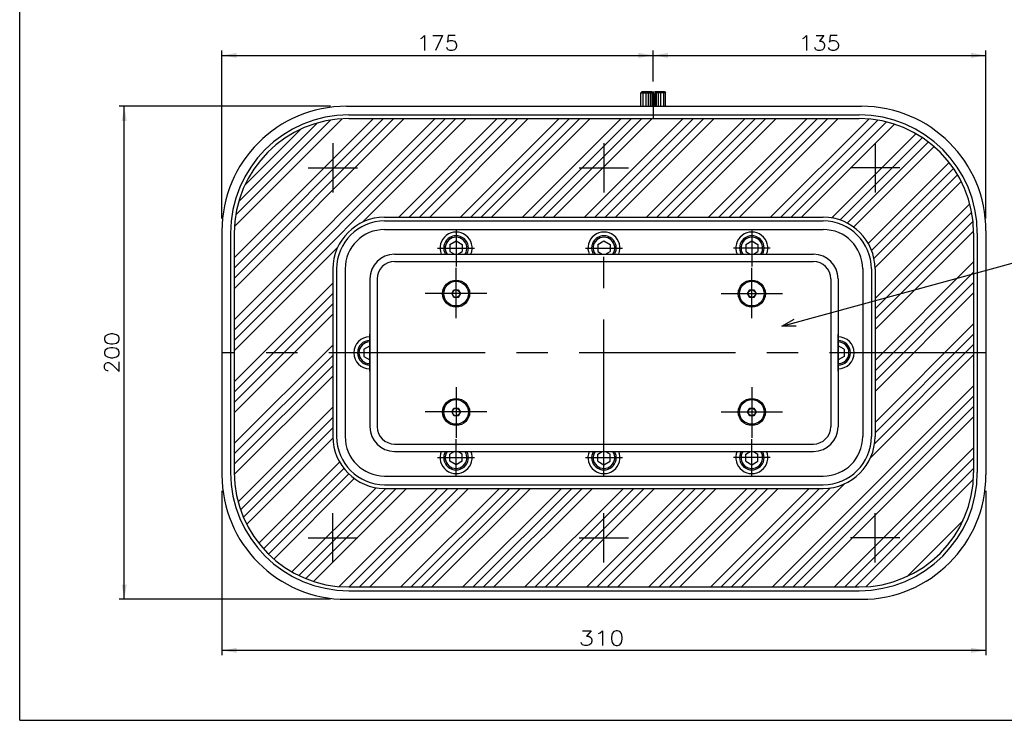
# Model space of a CAD drawing. Extents: x 0 to 400, y 0 to 277.
# Tile 1 of 4: x 0 to 200, y 0 to 142. Entities that reach past the tile are written whole.
import ezdxf

# ---------------------------------------------------------------- set-up
doc = ezdxf.new("R2010")
doc.units = 0
doc.linetypes.add('CENTER', pattern=[50.8, 31.75, -6.35, 6.35, -6.35])
doc.layers.get('0').update_dxf_attribs({"linetype": 'CONTINUOUS'})
doc.layers.get('DEFPOINTS').update_dxf_attribs({"linetype": 'CONTINUOUS'})
doc.layers.add('LY_1', color=151, linetype='CONTINUOUS')
doc.styles.add('MX_DIMTXSTY_3', font='txt.sh', dxfattribs={"width": 1.1, "bigfont": 'extfont'})
doc.styles.add('MX_DIMTXSTY_6', font='txt.sh', dxfattribs={"width": 1.2, "bigfont": 'extfont'})
doc.styles.add('MX_NOTE_STANDARD', font='txt.sh', dxfattribs={"bigfont": 'extfont'})
doc.dimstyles.new('MX_DIMSTYLE_P', dxfattribs={"dimtxt": 2.5, "dimasz": 2.5, "dimexe": 1, "dimexo": 1, "dimgap": 1, "dimtad": 1, "dimlfac": 2, "dimdsep": 46, "dimtxsty": 'MX_NOTE_STANDARD', "dimblk1": 'OPEN30', "dimblk2": 'OPEN30', "dimsah": 1, "dimcen": 2.5, "dimadec": 0, "dimazin": 0, "dimtfac": 1, "dimtmove": 0, "dimatfit": 3, "dimldrblk": 'OPEN30', "dimfxl": 1, "dimtzin": 0, "dimarcsym": 0})
doc.dimstyles.new('MXDIMSTYLE', dxfattribs={"dimtxt": 2.5, "dimasz": 2.5, "dimexe": 1, "dimexo": 1, "dimgap": 1, "dimtad": 1, "dimdsep": 46, "dimtxsty": 'MX_NOTE_STANDARD', "dimblk1": 'OPEN30', "dimblk2": 'OPEN30', "dimsah": 1, "dimcen": 2.5, "dimadec": 0, "dimazin": 0, "dimtfac": 1, "dimtmove": 0, "dimatfit": 3, "dimldrblk": 'OPEN30', "dimfxl": 1, "dimtzin": 0, "dimarcsym": 0})

# ---------------------------------------------------------------- blocks, each defined once
blk = doc.blocks.new('*D38')
at = {"color": 22, "linetype": 'CONTINUOUS'}
for p, q in [((63.038949, 124.538694), (20.213166, 124.538694)), ((21.213166, 24.538694), (21.213166, 124.538694)), ((63.038949, 24.538694), (20.213166, 24.538694))]:
    blk.add_line(p, q, dxfattribs=at)
for points in [[(20.713165, 121.538694), (21.713167, 121.538694), (21.213166, 124.538694)], [(21.713167, 27.538694), (20.713165, 27.538694), (21.213166, 24.538694)]]:
    blk.add_solid(points, dxfattribs=at)
at = {"layer": 'DEFPOINTS', "color": 0, "linetype": 'CONTINUOUS'}
for p in [(21.213166, 124.538694), (66.038949, 124.538694), (66.038949, 24.538694)]:
    blk.add_point(p, dxfattribs=at)
at = {"color": 22, "linetype": 'CONTINUOUS', "insert": (18.713166, 74.538694), "char_height": 3, "attachment_point": 5, "rotation": 90, "line_spacing_factor": 0.72, "style": 'MX_DIMTXSTY_3'}
blk.add_mtext('\\A1;200', dxfattribs=at)
blk = doc.blocks.new('_OPEN30')
at = {"color": 0, "linetype": 'ByBlock', "lineweight": -2}
for p, q in [((-1, 0.267949), (0, 0)), ((0, 0), (-1, -0.267949)), ((0, 0), (-1, 0))]:
    blk.add_line(p, q, dxfattribs=at)
blk = doc.blocks.new('*D39')
at = {"color": 22, "linetype": 'CONTINUOUS'}
for p, q in [((41.038948, 46.538695), (41.038948, 13.178866)), ((196.038948, 46.538695), (196.038948, 13.178866)), ((196.038948, 14.178866), (41.038948, 14.178866))]:
    blk.add_line(p, q, dxfattribs=at)
for points in [[(44.038948, 13.678865), (44.038948, 14.678867), (41.038948, 14.178866)], [(193.038948, 14.678867), (193.038948, 13.678865), (196.038948, 14.178866)]]:
    blk.add_solid(points, dxfattribs=at)
at = {"layer": 'DEFPOINTS', "color": 0, "linetype": 'CONTINUOUS'}
for p in [(41.038948, 49.538695), (196.038948, 49.538695), (41.038948, 14.178866)]:
    blk.add_point(p, dxfattribs=at)
at = {"color": 22, "linetype": 'CONTINUOUS', "insert": (118.07283, 16.678866), "char_height": 3, "attachment_point": 5, "line_spacing_factor": 0.72, "style": 'MX_DIMTXSTY_6'}
blk.add_mtext('\\A1;310', dxfattribs=at)
blk = doc.blocks.new('*D42')
at = {"color": 22, "linetype": 'CONTINUOUS'}
for p, q in [((41.038948, 101.788693), (41.038948, 135.865757)), ((128.538948, 129.538694), (128.538948, 135.865757)), ((41.038948, 134.865757), (128.538948, 134.865757))]:
    blk.add_line(p, q, dxfattribs=at)
for points in [[(44.038948, 134.365756), (44.038948, 135.365758), (41.038948, 134.865757)], [(125.538948, 135.365758), (125.538948, 134.365756), (128.538948, 134.865757)]]:
    blk.add_solid(points, dxfattribs=at)
at = {"layer": 'DEFPOINTS', "color": 0, "linetype": 'CONTINUOUS'}
for p in [(128.538948, 134.865757), (128.538948, 127.038694), (41.038948, 99.288693)]:
    blk.add_point(p, dxfattribs=at)
at = {"color": 22, "linetype": 'CONTINUOUS', "insert": (84.788948, 137.365757), "char_height": 3, "attachment_point": 5, "line_spacing_factor": 0.72, "style": 'MX_DIMTXSTY_3'}
blk.add_mtext('\\A1;175', dxfattribs=at)
blk = doc.blocks.new('*D43')
at = {"color": 22, "linetype": 'CONTINUOUS'}
for p, q in [((128.538948, 129.538694), (128.538948, 135.865757)), ((196.038948, 101.788693), (196.038948, 135.865757)), ((128.538948, 134.865757), (196.038948, 134.865757))]:
    blk.add_line(p, q, dxfattribs=at)
for points in [[(131.538948, 134.365756), (131.538948, 135.365758), (128.538948, 134.865757)], [(193.038948, 135.365758), (193.038948, 134.365756), (196.038948, 134.865757)]]:
    blk.add_solid(points, dxfattribs=at)
at = {"layer": 'DEFPOINTS', "color": 0, "linetype": 'CONTINUOUS'}
for p in [(196.038948, 134.865757), (128.538948, 127.038694), (196.038948, 99.288693)]:
    blk.add_point(p, dxfattribs=at)
at = {"color": 22, "linetype": 'CONTINUOUS', "insert": (162.288948, 137.365757), "char_height": 3, "attachment_point": 5, "line_spacing_factor": 0.72, "style": 'MX_DIMTXSTY_3'}
blk.add_mtext('\\A1;135', dxfattribs=at)

msp = doc.modelspace()

# ---------------------------------------------------------------- hatches: boundary and pattern name
at = {"layer": 'LY_1', "linetype": 'CONTINUOUS'}
h = msp.add_hatch(dxfattribs=at)
h.set_pattern_fill('ANSI34', scale=0.46667, style=0)
edge = h.paths.add_edge_path()
edge.add_line((170.288948, 122.038694), (66.788948, 122.038694))
edge.add_arc((66.788948, 98.788694), 23.25, 90, 180)
edge.add_line((43.538948, 98.788694), (43.538948, 50.288694))
edge.add_arc((66.788948, 50.288694), 23.25, 180, 270)
edge.add_line((66.788948, 27.038694), (170.288948, 27.038694))
edge.add_arc((170.288948, 50.288694), 23.25, 270, 360)
edge.add_line((193.538948, 50.288694), (193.538948, 98.788694))
edge.add_arc((170.288948, 98.788694), 23.25, 0, 90)
edge = h.paths.add_edge_path()
edge.add_line((163.038948, 102.038694), (74.038948, 102.038694))
edge.add_arc((74.038948, 91.538694), 10.5, 90, 180)
edge.add_line((63.538948, 91.538694), (63.538948, 57.538694))
edge.add_arc((74.038948, 57.538694), 10.5, 180, 270)
edge.add_line((74.038948, 47.038694), (163.038948, 47.038694))
edge.add_arc((163.038948, 57.538694), 10.5, 270, 360)
edge.add_line((173.538948, 57.538694), (173.538948, 91.538694))
edge.add_arc((163.038948, 91.538694), 10.5, 0, 90)

# ---------------------------------------------------------------- linework, layer by layer
at = {"layer": 'LY_1', "color": 241, "linetype": 'CONTINUOUS'}
msp.add_line((0, 0), (0, 277), dxfattribs=at)
at = {"layer": 'LY_1', "color": 254, "linetype": 'CONTINUOUS'}
for p, q in [((126.038948, 127.288694), (126.288948, 127.538694)), ((126.038948, 124.538694), (126.038948, 127.288694)), ((126.038948, 127.288694), (128.238948, 127.288694)), ((126.288948, 127.538694), (128.238948, 127.538694)), ((126.438948, 127.288694), (126.438948, 124.538694)), ((127.038948, 127.288694), (127.038948, 124.538694)), ((127.538948, 127.288694), (127.538948, 124.538694)), ((127.938948, 127.288694), (127.938948, 124.538694)), ((128.238948, 127.538694), (128.238948, 127.038694)), ((128.238948, 127.038694), (128.238948, 124.538694)), ((128.238948, 127.038694), (128.838948, 127.038694)), ((128.438948, 127.038694), (128.438948, 124.538694)), ((128.638948, 127.038694), (128.638948, 124.538694)), ((128.838948, 127.538694), (128.838948, 127.038694)), ((128.838948, 127.538694), (130.788948, 127.538694)), ((131.038948, 127.288694), (128.838948, 127.288694)), ((128.838948, 127.038694), (128.838948, 124.538694)), ((129.138948, 127.288694), (129.138948, 124.538694)), ((129.538948, 127.288694), (129.538948, 124.538694)), ((130.038948, 127.288694), (130.038948, 124.538694)), ((130.638948, 127.288694), (130.638948, 124.538694)), ((130.788948, 127.538694), (131.038948, 127.288694)), ((131.038948, 124.538694), (131.038948, 127.288694)), ((66.288948, 124.538694), (170.788948, 124.538694)), ((66.788948, 122.788694), (170.288948, 122.788694)), ((66.788948, 122.038694), (170.288948, 122.038694)), ((74.038948, 102.038694), (163.038948, 102.038694)), ((74.038948, 101.288694), (163.038948, 101.288694)), ((41.038948, 99.288694), (41.038948, 49.788694)), ((42.788948, 98.788694), (42.788948, 50.288694)), ((43.538948, 98.788694), (43.538948, 50.288694)), ((74.038948, 99.538694), (163.038948, 99.538694)), ((193.538948, 98.788694), (193.538948, 50.288694)), ((194.288948, 98.788694), (194.288948, 50.288694)), ((196.038948, 99.288694), (196.038948, 49.788694)), ((87.288948, 96.510382), (88.538948, 97.23207)), ((87.288948, 96.510382), (87.288948, 95.067006)), ((88.538948, 97.23207), (89.788948, 96.510382)), ((89.788948, 96.510382), (89.788948, 95.067006)), ((117.288948, 96.510382), (118.538948, 97.23207)), ((117.288948, 96.510382), (117.288948, 95.067006)), ((118.538948, 97.23207), (119.788948, 96.510382)), ((119.788948, 96.510382), (119.788948, 95.067006)), ((147.288948, 96.510382), (148.538948, 97.23207)), ((147.288948, 96.510382), (147.288948, 95.067006)), ((148.538948, 97.23207), (149.788948, 96.510382)), ((149.788948, 96.510382), (149.788948, 95.067006)), ((76.038948, 94.538694), (161.038948, 94.538694)), ((87.288948, 95.067006), (88.204012, 94.538694)), ((88.873885, 94.538694), (89.788948, 95.067006)), ((117.288948, 95.067006), (118.204012, 94.538694)), ((118.873885, 94.538694), (119.788948, 95.067006)), ((147.288948, 95.067006), (148.204012, 94.538694)), ((148.873885, 94.538694), (149.788948, 95.067006)), ((76.038948, 93.038694), (161.038948, 93.038694)), ((63.538948, 91.538694), (63.538948, 57.538694)), ((64.288948, 91.538694), (64.288948, 57.538694)), ((66.038948, 91.538694), (66.038948, 57.538694)), ((171.038948, 91.538694), (171.038948, 57.538694)), ((172.788948, 91.538694), (172.788948, 57.538694)), ((173.538948, 91.538694), (173.538948, 57.538694)), ((71.038948, 89.538694), (71.038948, 59.538694)), ((72.538948, 89.538694), (72.538948, 59.538694)), ((164.538948, 89.538694), (164.538948, 59.538694)), ((166.038948, 89.538694), (166.038948, 59.538694)), ((69.788948, 75.260382), (71.038948, 75.98207)), ((167.288948, 75.260382), (166.038948, 75.98207)), ((69.788948, 75.260382), (69.788948, 73.817006)), ((167.288948, 75.260382), (167.288948, 73.817006)), ((69.788948, 73.817006), (71.038948, 73.095318)), ((167.288948, 73.817006), (166.038948, 73.095318)), ((76.038948, 56.038694), (161.038948, 56.038694)), ((76.038948, 54.538694), (161.038948, 54.538694)), ((88.204012, 54.538694), (87.288948, 54.010382)), ((87.288948, 52.567006), (87.288948, 54.010382)), ((89.788948, 54.010382), (88.873885, 54.538694)), ((89.788948, 52.567006), (89.788948, 54.010382)), ((117.288948, 54.010382), (118.204012, 54.538694)), ((117.288948, 52.567006), (117.288948, 54.010382)), ((118.873885, 54.538694), (119.788948, 54.010382)), ((119.788948, 52.567006), (119.788948, 54.010382)), ((147.288948, 54.010382), (148.204012, 54.538694)), ((147.288948, 52.567006), (147.288948, 54.010382)), ((148.873885, 54.538694), (149.788948, 54.010382)), ((149.788948, 52.567006), (149.788948, 54.010382)), ((88.538948, 51.845318), (87.288948, 52.567006)), ((89.788948, 52.567006), (88.538948, 51.845318)), ((117.288948, 52.567006), (118.538948, 51.845318)), ((118.538948, 51.845318), (119.788948, 52.567006)), ((147.288948, 52.567006), (148.538948, 51.845318)), ((148.538948, 51.845318), (149.788948, 52.567006)), ((74.038948, 49.538694), (163.038948, 49.538694)), ((74.038948, 47.788694), (163.038948, 47.788694)), ((74.038948, 47.038694), (163.038948, 47.038694)), ((66.788948, 27.038694), (170.288948, 27.038694)), ((66.788948, 26.288694), (170.288948, 26.288694)), ((66.288948, 24.538694), (170.788948, 24.538694))]:
    msp.add_line(p, q, dxfattribs=at)
at = {"layer": 'LY_1', "color": 22, "linetype": 'CENTER'}
for p, q in [((128.538948, 127.538694), (128.538948, 122.038694)), ((88.538948, 99.538694), (88.538948, 92.038694)), ((118.538948, 49.538694), (118.538948, 99.538694)), ((148.538948, 99.538694), (148.538948, 92.038694)), ((84.788948, 95.788694), (92.288948, 95.788694)), ((84.788948, 95.788694), (92.288948, 95.788694)), ((114.788948, 95.788694), (122.288948, 95.788694)), ((114.788948, 95.788694), (122.288948, 95.788694)), ((152.288948, 95.788694), (144.788948, 95.788694)), ((152.288948, 95.788694), (144.788948, 95.788694)), ((88.538948, 81.538694), (88.538948, 91.788694)), ((148.538948, 81.538694), (148.538948, 91.788694)), ((94.788948, 86.538694), (82.288948, 86.538694)), ((142.288948, 86.538694), (154.788948, 86.538694)), ((196.038948, 74.538694), (41.038948, 74.538694)), ((88.538948, 67.538694), (88.538948, 57.288694)), ((148.538948, 67.538694), (148.538948, 57.288694)), ((94.788948, 62.538694), (82.288948, 62.538694)), ((142.288948, 62.538694), (154.788948, 62.538694)), ((88.538948, 49.538694), (88.538948, 57.038694)), ((148.538948, 49.538694), (148.538948, 57.038694)), ((84.788948, 53.288694), (92.288948, 53.288694)), ((84.788948, 53.288694), (92.288948, 53.288694)), ((114.788948, 53.288694), (122.288948, 53.288694)), ((114.788948, 53.288694), (122.288948, 53.288694)), ((152.288948, 53.288694), (144.788948, 53.288694)), ((152.288948, 53.288694), (144.788948, 53.288694))]:
    msp.add_line(p, q, dxfattribs=at)
at = {"layer": 'LY_1', "color": 7, "linetype": 'CENTER'}
for p, q in [((63.538948, 117.038694), (63.538948, 107.038694)), ((118.538948, 117.038694), (118.538948, 107.038694)), ((118.538948, 117.038694), (118.538948, 107.038694)), ((173.538948, 117.038694), (173.538948, 107.038694)), ((58.538948, 112.038694), (68.538948, 112.038694)), ((113.538948, 112.038694), (123.538948, 112.038694)), ((178.538948, 112.038694), (168.538948, 112.038694)), ((71.038948, 70.788694), (71.038948, 78.288694)), ((71.038948, 70.788694), (71.038948, 78.288694)), ((166.038948, 70.788694), (166.038948, 78.288694)), ((166.038948, 70.788694), (166.038948, 78.288694)), ((63.538948, 32.038694), (63.538948, 42.038694)), ((118.538948, 32.038694), (118.538948, 42.038694)), ((118.538948, 32.038694), (118.538948, 42.038694)), ((173.538948, 32.038694), (173.538948, 42.038694)), ((58.538948, 37.038694), (68.538948, 37.038694)), ((113.538948, 37.038694), (123.538948, 37.038694)), ((178.538948, 37.038694), (168.538948, 37.038694))]:
    msp.add_line(p, q, dxfattribs=at)
at = {"layer": 'LY_1', "color": 1, "linetype": 'CONTINUOUS'}
for p, q in [((87.672923, 86.538694), (88.105935, 87.288694)), ((88.105935, 85.788694), (87.672923, 86.538694)), ((88.105935, 87.288694), (88.971961, 87.288694)), ((88.971961, 87.288694), (89.404974, 86.538694)), ((89.404974, 86.538694), (88.971961, 85.788694)), ((147.672923, 86.538694), (148.105935, 87.288694)), ((148.105935, 85.788694), (147.672923, 86.538694)), ((148.105935, 87.288694), (148.971961, 87.288694)), ((148.971961, 87.288694), (149.404974, 86.538694)), ((149.404974, 86.538694), (148.971961, 85.788694)), ((88.971961, 85.788694), (88.105935, 85.788694)), ((148.971961, 85.788694), (148.105935, 85.788694)), ((87.672923, 62.538694), (88.105935, 63.288694)), ((88.105935, 61.788694), (87.672923, 62.538694)), ((88.105935, 63.288694), (88.971961, 63.288694)), ((88.971961, 63.288694), (89.404974, 62.538694)), ((89.404974, 62.538694), (88.971961, 61.788694)), ((147.672923, 62.538694), (148.105935, 63.288694)), ((148.105935, 61.788694), (147.672923, 62.538694)), ((148.105935, 63.288694), (148.971961, 63.288694)), ((148.971961, 63.288694), (149.404974, 62.538694)), ((149.404974, 62.538694), (148.971961, 61.788694)), ((88.971961, 61.788694), (88.105935, 61.788694)), ((148.971961, 61.788694), (148.105935, 61.788694))]:
    msp.add_line(p, q, dxfattribs=at)
at = {"layer": 'LY_1', "color": 31, "linetype": 'CONTINUOUS'}
msp.add_line((0, 0), (400, 0), dxfattribs=at)
at = {"layer": 'LY_1', "color": 254, "linetype": 'CONTINUOUS'}
for centre in [(88.538948, 86.538694), (148.538948, 86.538694), (88.538948, 62.538694), (148.538948, 62.538694)]:
    msp.add_circle(centre, 2.75, dxfattribs=at)
at = {"layer": 'LY_1', "color": 1, "linetype": 'CONTINUOUS'}
for centre, radius in [((88.538948, 86.538694), 2.5), ((148.538948, 86.538694), 2.5), ((88.538948, 86.538694), 0.75), ((148.538948, 86.538694), 0.75), ((88.538948, 62.538694), 2.5), ((148.538948, 62.538694), 2.5), ((88.538948, 62.538694), 0.75), ((148.538948, 62.538694), 0.75)]:
    msp.add_circle(centre, radius, dxfattribs=at)
at = {"layer": 'LY_1', "color": 254, "linetype": 'CONTINUOUS'}
for centre, radius, start, end in [((66.288948, 99.288694), 25.25, 90, 180), ((170.788948, 99.288694), 25.25, 0, 90), ((66.788948, 98.788694), 24, 90, 180), ((66.788948, 98.788694), 23.25, 90, 180), ((170.288948, 98.788694), 24, 0, 90), ((170.288948, 98.788694), 23.25, 0, 90), ((74.038948, 91.538694), 10.5, 90, 180), ((163.038948, 91.538694), 10.5, 0, 90), ((74.038948, 91.538694), 9.75, 90, 180), ((163.038948, 91.538694), 9.75, 0, 90), ((74.038948, 91.538694), 8, 90, 180), ((88.538948, 95.788694), 3.25, 337.380135, 202.619865), ((88.538948, 95.788694), 2.5, 330, 210), ((88.538948, 95.788694), 2.2, 325.376465, 214.623535), ((118.538948, 95.788694), 3.25, 337.380135, 202.619865), ((118.538948, 95.788694), 2.5, 330, 210), ((118.538948, 95.788694), 2.2, 325.376465, 214.623535), ((148.538948, 95.788694), 3.25, 337.380135, 202.619865), ((148.538948, 95.788694), 2.5, 330, 210), ((148.538948, 95.788694), 2.2, 325.376465, 214.623535), ((163.038948, 91.538694), 8, 0, 90), ((76.038948, 89.538694), 5, 90, 180), ((161.038948, 89.538694), 5, 0, 90), ((76.038948, 89.538694), 3.5, 90, 180), ((161.038948, 89.538694), 3.5, 0, 90), ((71.038948, 74.538694), 3.25, 90, 270), ((71.038948, 74.538694), 2.5, 90, 270), ((71.038948, 74.538694), 2.2, 90, 270), ((166.038948, 74.538694), 3.25, 270, 90), ((166.038948, 74.538694), 2.5, 270, 90), ((166.038948, 74.538694), 2.2, 270, 90), ((76.038948, 59.538694), 5, 180, 270), ((76.038948, 59.538694), 3.5, 180, 270), ((161.038948, 59.538694), 5, 270, 0), ((161.038948, 59.538694), 3.5, 270, 0), ((74.038948, 57.538694), 10.5, 180, 270), ((74.038948, 57.538694), 9.75, 180, 270), ((74.038948, 57.538694), 8, 180, 270), ((163.038948, 57.538694), 10.5, 270, 0), ((163.038948, 57.538694), 8, 270, 0), ((163.038948, 57.538694), 9.75, 270, 0), ((88.538948, 53.288694), 3.25, 157.380135, 22.619865), ((88.538948, 53.288694), 2.5, 150, 30), ((88.538948, 53.288694), 2.2, 145.376465, 34.623535), ((118.538948, 53.288694), 3.25, 157.380135, 22.619865), ((118.538948, 53.288694), 2.5, 150, 30), ((118.538948, 53.288694), 2.2, 145.376465, 34.623535), ((148.538948, 53.288694), 3.25, 157.380135, 22.619865), ((148.538948, 53.288694), 2.5, 150, 30), ((148.538948, 53.288694), 2.2, 145.376465, 34.623535), ((66.788948, 50.288694), 24, 180, 270), ((66.788948, 50.288694), 23.25, 180, 270), ((170.288948, 50.288694), 23.25, 270, 0), ((170.288948, 50.288694), 24, 270, 0), ((66.288948, 49.788694), 25.25, 180, 270), ((170.788948, 49.788694), 25.25, 270, 0)]:
    msp.add_arc(centre, radius, start, end, dxfattribs=at)

# ---------------------------------------------------------------- dimensions: what is measured, and where the dimension line sits
at = {"layer": 'LY_1', "color": 22, "linetype": 'CONTINUOUS'}
for base, p1, p2, override, picture, middle in [((128.538948, 134.865757), (41.038948, 99.288693), (128.538948, 127.038694), {"dimtxt": 3, "dimasz": 3, "dimexo": 2.5, "dimtxsty": 'MX_DIMTXSTY_3', "dimtzin": 8}, '*D42', (84.788948, 134.865757)), ((196.038948, 134.865757), (128.538948, 127.038694), (196.038948, 99.288693), {"dimtxt": 3, "dimasz": 3, "dimexo": 2.5, "dimtxsty": 'MX_DIMTXSTY_3', "dimtzin": 8}, '*D43', (162.288948, 134.865757)), ((41.038948, 14.178866), (196.038948, 49.538695), (41.038948, 49.538695), {"dimtxt": 3, "dimasz": 3, "dimexo": 3, "dimtxsty": 'MX_DIMTXSTY_6', "dimtzin": 8}, '*D39', (118.07283, 14.178866))]:
    dim = msp.add_linear_dim(base=base, p1=p1, p2=p2, text='\\A1;<>', dimstyle='MX_DIMSTYLE_P', override=override, dxfattribs=at)
    dim.commit()
    dim.dimension.update_dxf_attribs({"geometry": picture, "text_midpoint": middle, "dimtype": 128})
dim = msp.add_linear_dim(base=(21.213166, 124.538694), p1=(66.038949, 24.538694), p2=(66.038949, 124.538694), angle=90, text='\\A1;<>', dimstyle='MX_DIMSTYLE_P', override={"dimtxt": 3, "dimasz": 3, "dimexo": 3, "dimtxsty": 'MX_DIMTXSTY_3', "dimtzin": 8}, dxfattribs=at)
dim.commit()
dim.dimension.update_dxf_attribs({"geometry": '*D38', "text_midpoint": (21.213166, 74.538694), "dimtype": 128})

# ---------------------------------------------------------------- leaders
msp.add_leader([(154.642939, 79.940022), (205.822221, 93.94954)], dimstyle='MXDIMSTYLE', override={"dimasz": 2.77}, dxfattribs=at)

doc.saveas('drawing.dxf')
